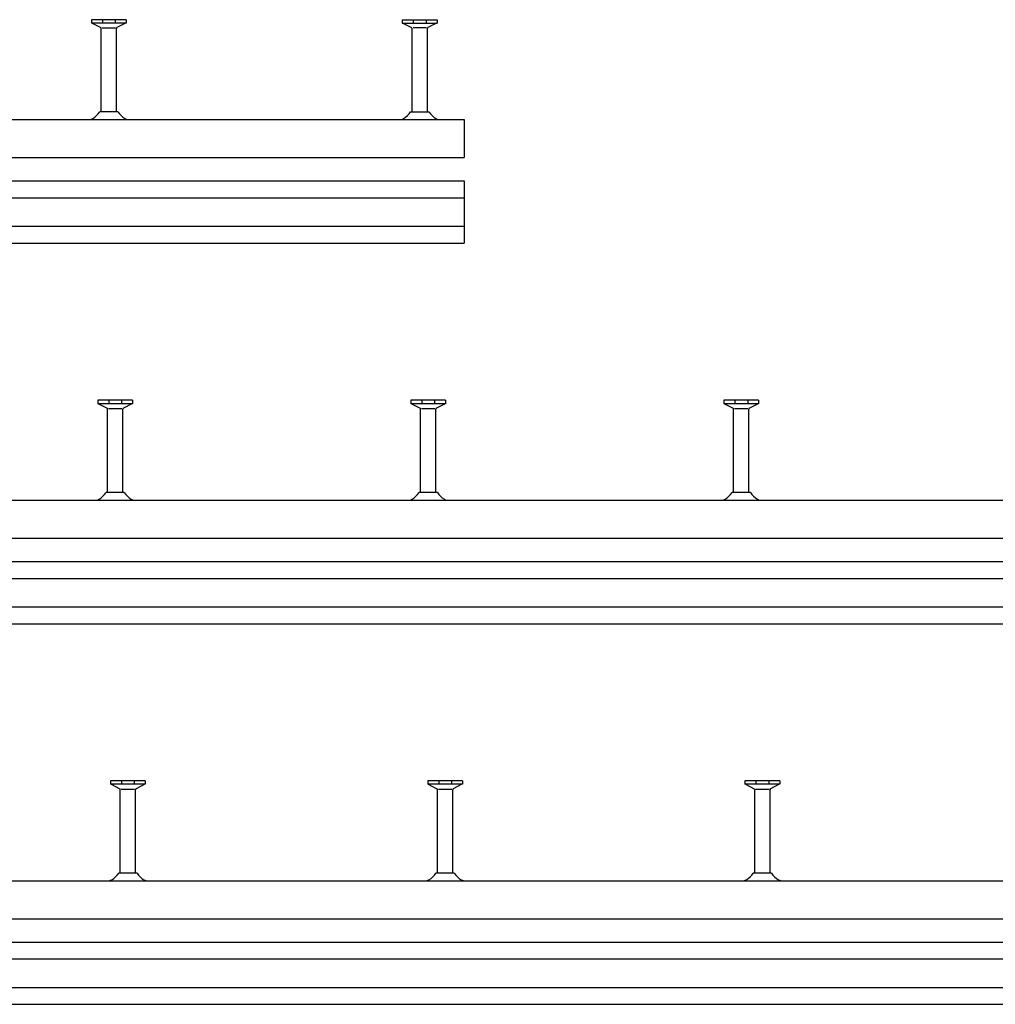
# Model space of a CAD drawing. Header units: millimetres. Extents: x 6357 to 12496, y -479 to 2742.
# Tile 2 of 7: x 7126 to 7894, y -479 to 297. Entities that reach past the tile are written whole.
import ezdxf

# ---------------------------------------------------------------- set-up
doc = ezdxf.new("R2010")
doc.units = ezdxf.units.MM
doc.header["$LTSCALE"] = 10
doc.layers.add('HALFEN', color=2, linetype='CONTINUOUS')

msp = doc.modelspace()

# ---------------------------------------------------------------- linework, layer by layer
at = {"layer": 'HALFEN'}
for p, q in [((7209.7, 296.75), (7182.24, 296.75)), ((7182.24, 296.75), (7182.24, 294.05)), ((7190.89, 296.75), (7190.89, 294.05)), ((7201.04, 296.75), (7201.04, 294.05)), ((7209.7, 296.75), (7209.7, 294.05)), ((7427.24, 296.75), (7454.69, 296.75)), ((7427.24, 296.75), (7427.24, 294.05)), ((7435.89, 296.75), (7435.89, 294.05)), ((7446.04, 296.75), (7446.04, 294.05)), ((7454.69, 296.75), (7454.69, 294.05)), ((7209.7, 294.05), (7182.24, 294.05)), ((7182.73, 294.05), (7189.54, 290.47)), ((7189.97, 224.05), (7189.97, 289.77)), ((7190.62, 290.25), (7201.27, 290.25)), ((7201.97, 224.05), (7201.97, 289.77)), ((7209.21, 294.05), (7202.4, 290.47)), ((7427.24, 294.05), (7454.69, 294.05)), ((7427.73, 294.05), (7434.54, 290.47)), ((7434.97, 224.05), (7434.97, 289.77)), ((7446.31, 290.25), (7435.67, 290.25)), ((7446.97, 224.05), (7446.97, 289.77)), ((7454.2, 294.05), (7447.39, 290.47)), ((6425.97, 218.05), (7475.97, 218.05)), ((7203.18, 224.05), (7188.76, 224.05)), ((7433.76, 224.05), (7448.17, 224.05)), ((7475.97, 218.05), (7475.97, 188.05)), ((6425.97, 188.05), (7475.97, 188.05)), ((6425.97, 169.62), (7475.97, 169.62)), ((7475.97, 169.62), (7475.97, 120.62)), ((6425.97, 156.37), (7475.97, 156.37)), ((6425.97, 133.87), (7475.97, 133.87)), ((6425.97, 120.62), (7475.97, 120.62)), ((7214.7, -3.25), (7187.24, -3.25)), ((7187.24, -3.25), (7187.24, -5.95)), ((7214.7, -5.95), (7187.24, -5.95)), ((7187.73, -5.95), (7194.54, -9.53)), ((7195.89, -3.25), (7195.89, -5.95)), ((7206.04, -3.25), (7206.04, -5.95)), ((7214.21, -5.95), (7207.4, -9.53)), ((7214.7, -3.25), (7214.7, -5.95)), ((7461.36, -3.25), (7433.91, -3.25)), ((7433.91, -3.25), (7433.91, -5.95)), ((7461.36, -5.95), (7433.91, -5.95)), ((7434.4, -5.95), (7441.21, -9.53)), ((7442.56, -3.25), (7442.56, -5.95)), ((7452.71, -3.25), (7452.71, -5.95)), ((7460.87, -5.95), (7454.06, -9.53)), ((7461.36, -3.25), (7461.36, -5.95)), ((7708.03, -3.25), (7680.57, -3.25)), ((7680.57, -3.25), (7680.57, -5.95)), ((7708.03, -5.95), (7680.57, -5.95)), ((7681.06, -5.95), (7687.87, -9.53)), ((7689.23, -3.25), (7689.23, -5.95)), ((7699.38, -3.25), (7699.38, -5.95)), ((7707.54, -5.95), (7700.73, -9.53)), ((7708.03, -3.25), (7708.03, -5.95)), ((7194.97, -75.95), (7194.97, -10.23)), ((7195.62, -9.75), (7206.26, -9.75)), ((7206.97, -75.95), (7206.97, -10.23)), ((7441.63, -75.95), (7441.63, -10.23)), ((7442.29, -9.75), (7452.93, -9.75)), ((7453.63, -75.95), (7453.63, -10.23)), ((7688.3, -75.95), (7688.3, -10.23)), ((7688.96, -9.75), (7699.6, -9.75)), ((7700.3, -75.95), (7700.3, -10.23)), ((7208.17, -75.95), (7193.76, -75.95)), ((7454.84, -75.95), (7440.43, -75.95)), ((7701.51, -75.95), (7687.09, -75.95)), ((6425.97, -81.95), (9455.97, -81.95)), ((6425.97, -111.95), (9455.97, -111.95)), ((6425.97, -130.38), (9455.97, -130.38)), ((6425.97, -143.63), (9455.97, -143.63)), ((6425.97, -166.13), (9455.97, -166.13)), ((6425.97, -179.38), (9455.97, -179.38)), ((7224.7, -303.25), (7197.24, -303.25)), ((7197.24, -303.25), (7197.24, -305.95)), ((7224.7, -305.95), (7197.24, -305.95)), ((7197.73, -305.95), (7204.54, -309.53)), ((7204.97, -375.95), (7204.97, -310.23)), ((7205.62, -309.75), (7216.27, -309.75)), ((7205.89, -303.25), (7205.89, -305.95)), ((7216.04, -303.25), (7216.04, -305.95)), ((7216.97, -375.95), (7216.97, -310.23)), ((7224.21, -305.95), (7217.4, -309.53)), ((7224.7, -303.25), (7224.7, -305.95)), ((7474.7, -303.25), (7447.24, -303.25)), ((7447.24, -303.25), (7447.24, -305.95)), ((7474.7, -305.95), (7447.24, -305.95)), ((7447.73, -305.95), (7454.54, -309.53)), ((7454.97, -375.95), (7454.97, -310.23)), ((7455.62, -309.75), (7466.27, -309.75)), ((7455.89, -303.25), (7455.89, -305.95)), ((7466.04, -303.25), (7466.04, -305.95)), ((7466.97, -375.95), (7466.97, -310.23)), ((7474.21, -305.95), (7467.4, -309.53)), ((7474.7, -303.25), (7474.7, -305.95)), ((7724.7, -303.25), (7697.24, -303.25)), ((7697.24, -303.25), (7697.24, -305.95)), ((7724.7, -305.95), (7697.24, -305.95)), ((7697.73, -305.95), (7704.54, -309.53)), ((7704.97, -375.95), (7704.97, -310.23)), ((7705.62, -309.75), (7716.27, -309.75)), ((7705.89, -303.25), (7705.89, -305.95)), ((7716.04, -303.25), (7716.04, -305.95)), ((7716.97, -375.95), (7716.97, -310.23)), ((7724.21, -305.95), (7717.4, -309.53)), ((7724.7, -303.25), (7724.7, -305.95)), ((7218.18, -375.95), (7203.76, -375.95)), ((7468.18, -375.95), (7453.76, -375.95)), ((7718.18, -375.95), (7703.76, -375.95)), ((6425.97, -381.95), (12495.97, -381.95)), ((6425.97, -411.95), (12495.97, -411.95)), ((6425.97, -430.38), (12495.97, -430.38)), ((6425.97, -443.63), (12495.97, -443.63)), ((6425.97, -466.13), (12495.97, -466.13)), ((6425.97, -479.38), (12495.97, -479.38))]:
    msp.add_line(p, q, dxfattribs=at)
for centre, radius, start, end in [((7189.17, 289.77), 0.8, 0, 62.30053), ((7202.77, 289.77), 0.8, 117.69947, 180), ((7434.17, 289.77), 0.8, 0, 62.30053), ((7447.77, 289.77), 0.8, 117.69947, 180), ((7179.2, 226.8), 9, 283.5362, 296.84141), ((7174.33, 233.59), 17.3, 301.0756, 326.5383), ((7217.61, 233.59), 17.3, 213.4617, 238.9244), ((7212.74, 226.8), 9, 243.15859, 256.4638), ((7424.19, 226.8), 9, 283.5362, 296.84141), ((7419.32, 233.59), 17.3, 301.0756, 326.5383), ((7462.61, 233.59), 17.3, 213.4617, 238.9244), ((7457.74, 226.8), 9, 243.15859, 256.4638), ((7194.17, -10.23), 0.8, 0, 62.30053), ((7207.77, -10.23), 0.8, 117.69947, 180), ((7440.83, -10.23), 0.8, 0, 62.30053), ((7454.43, -10.23), 0.8, 117.69947, 180), ((7687.5, -10.23), 0.8, 0, 62.30053), ((7701.1, -10.23), 0.8, 117.69947, 180), ((7179.33, -66.41), 17.3, 301.0756, 326.5383), ((7222.61, -66.41), 17.3, 213.4617, 238.9244), ((7425.99, -66.41), 17.3, 301.0756, 326.5383), ((7469.28, -66.41), 17.3, 213.4617, 238.9244), ((7672.66, -66.41), 17.3, 301.0756, 326.5383), ((7715.94, -66.41), 17.3, 213.4617, 238.9244), ((7184.19, -73.2), 9, 283.5362, 296.84141), ((7217.74, -73.2), 9, 243.15859, 256.4638), ((7430.86, -73.2), 9, 283.5362, 296.84141), ((7464.41, -73.2), 9, 243.15859, 256.4638), ((7677.53, -73.2), 9, 283.5362, 296.84141), ((7711.07, -73.2), 9, 243.15859, 256.4638), ((7204.17, -310.23), 0.8, 0, 62.30053), ((7217.77, -310.23), 0.8, 117.69947, 180), ((7454.17, -310.23), 0.8, 0, 62.30053), ((7467.77, -310.23), 0.8, 117.69947, 180), ((7704.17, -310.23), 0.8, 0, 62.30053), ((7717.77, -310.23), 0.8, 117.69947, 180), ((7189.33, -366.41), 17.3, 301.0756, 326.5383), ((7232.61, -366.41), 17.3, 213.4617, 238.9244), ((7439.33, -366.41), 17.3, 301.0756, 326.5383), ((7482.61, -366.41), 17.3, 213.4617, 238.9244), ((7689.33, -366.41), 17.3, 301.0756, 326.5383), ((7732.61, -366.41), 17.3, 213.4617, 238.9244), ((7194.2, -373.2), 9, 283.5362, 296.84141), ((7227.74, -373.2), 9, 243.15859, 256.4638), ((7444.2, -373.2), 9, 283.5362, 296.84141), ((7477.74, -373.2), 9, 243.15859, 256.4638), ((7694.2, -373.2), 9, 283.5362, 296.84141), ((7727.74, -373.2), 9, 243.15859, 256.4638)]:
    msp.add_arc(centre, radius, start, end, dxfattribs=at)

doc.saveas('drawing.dxf')
